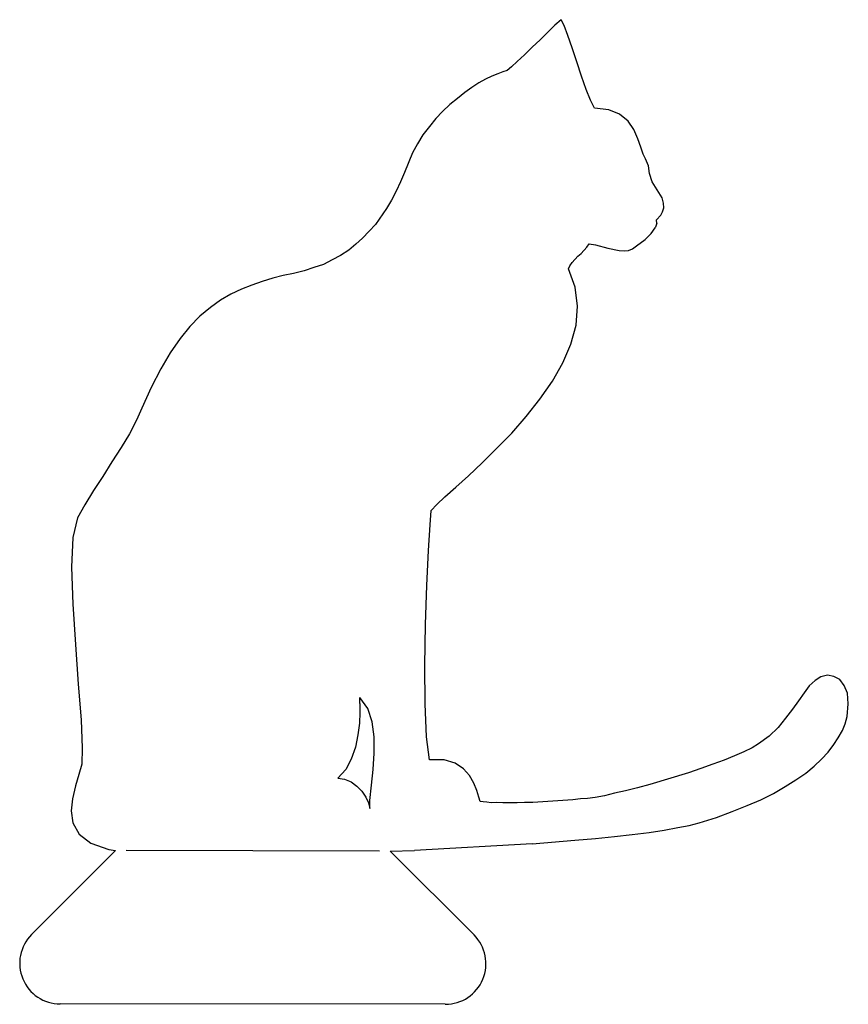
# Model space of a CAD drawing. Extents: x 0 to 7.65, y 0 to 9.09.
import ezdxf

# ---------------------------------------------------------------- set-up
doc = ezdxf.new("R2010")
doc.units = 0

msp = doc.modelspace()

# ---------------------------------------------------------------- linework, layer by layer
at = {"layer": 'CK_LEVEL_1', "color": 2, "linetype": 'CONTINUOUS'}
for p, q in [((5.000414, 9.087069), (4.942912, 9.036834)), ((4.942913, 9.036834), (4.876988, 8.972079)), ((5.027127, 9.032762), (5.000414, 9.087068)), ((5.060808, 8.941575), (5.027128, 9.032763)), ((4.876987, 8.972079), (4.806706, 8.902389)), ((5.100585, 8.827446), (5.060808, 8.941575)), ((4.73178, 8.832406), (4.661499, 8.762715)), ((4.806707, 8.902389), (4.73178, 8.832407)), ((5.145879, 8.699668), (5.100585, 8.827446)), ((4.661499, 8.762714), (4.595284, 8.702606)), ((4.542429, 8.652663), (4.502642, 8.617527)), ((4.595284, 8.702608), (4.542429, 8.652663)), ((5.186817, 8.566953), (5.14588, 8.699667)), ((4.361215, 8.566716), (4.302262, 8.539713)), ((4.415811, 8.588782), (4.361215, 8.566715)), ((4.461405, 8.605623), (4.415811, 8.588783)), ((4.502643, 8.617526), (4.461405, 8.605622)), ((5.231821, 8.443822), (5.186817, 8.566954)), ((4.176515, 8.461894), (4.10943, 8.415725)), ((4.239244, 8.503127), (4.176515, 8.461895)), ((4.302263, 8.539713), (4.239244, 8.503127)), ((4.042926, 8.360263), (3.971775, 8.304511)), ((4.10943, 8.415725), (4.042926, 8.360263)), ((5.270728, 8.343633), (5.231821, 8.443823)), ((3.971775, 8.304511), (3.90585, 8.239757)), ((5.307894, 8.27132), (5.270728, 8.343632)), ((5.439444, 8.256211), (5.307894, 8.27132)), ((3.90585, 8.239757), (3.844572, 8.175292)), ((5.539918, 8.215839), (5.439443, 8.256211)), ((5.618611, 8.150785), (5.539917, 8.215839)), ((3.783874, 8.101535), (3.723466, 8.023131)), ((3.844572, 8.175292), (3.783874, 8.101535)), ((5.670008, 8.074697), (5.618612, 8.150785)), ((3.723466, 8.023131), (3.672642, 7.940661)), ((5.708044, 7.988447), (5.670007, 8.074697)), ((3.672641, 7.940662), (3.626463, 7.858482)), ((5.736208, 7.910912), (5.708044, 7.98845)), ((5.758855, 7.847021), (5.736208, 7.91091)), ((3.626462, 7.858482), (3.553851, 7.676698)), ((5.780341, 7.801718), (5.758854, 7.847021)), ((5.807634, 7.738119), (5.780341, 7.801718)), ((5.816633, 7.668713), (5.807635, 7.738119)), ((3.553852, 7.676699), (3.517256, 7.590453)), ((5.84015, 7.590885), (5.816633, 7.668713)), ((3.517257, 7.590452), (3.476015, 7.503916)), ((5.933358, 7.442776), (5.84015, 7.590885)), ((3.476014, 7.503917), (3.434482, 7.422027)), ((3.434482, 7.422027), (3.388013, 7.344493)), ((5.945843, 7.392246), (5.933359, 7.442776)), ((5.948453, 7.35043), (5.945842, 7.392247)), ((3.388013, 7.344495), (3.285203, 7.198141)), ((5.880783, 7.23892), (5.91999, 7.283349)), ((5.919991, 7.283348), (5.936835, 7.312387)), ((5.936834, 7.312387), (5.948452, 7.350429)), ((3.285203, 7.19814), (3.228571, 7.133965)), ((5.882813, 7.206395), (5.869314, 7.165861)), ((5.882813, 7.206395), (5.880783, 7.23892)), ((3.228571, 7.133965), (3.167293, 7.069501)), ((5.775355, 7.05975), (5.830581, 7.114512)), ((5.830582, 7.114512), (5.869314, 7.16586)), ((3.105434, 7.014329), (3.03893, 6.958867)), ((3.167293, 7.069501), (3.105434, 7.014329)), ((5.238697, 6.988928), (5.260189, 7.018257)), ((5.260189, 7.018257), (5.316816, 7.007799)), ((5.316815, 7.007799), (5.43065, 6.977591)), ((5.659483, 6.973219), (5.695204, 6.998772)), ((5.695204, 6.998773), (5.775355, 7.059749)), ((2.962552, 6.912118), (2.885884, 6.870015)), ((3.03893, 6.958867), (2.962553, 6.912118)), ((5.155348, 6.904428), (5.186422, 6.929691)), ((5.186422, 6.92969), (5.238698, 6.988928)), ((5.43065, 6.977591), (5.534611, 6.956095)), ((5.534611, 6.956095), (5.581365, 6.95435)), ((5.581365, 6.95435), (5.623182, 6.95696)), ((5.623182, 6.95696), (5.659483, 6.97322)), ((2.80457, 6.827621), (2.717739, 6.798878)), ((2.885885, 6.870016), (2.804571, 6.827623)), ((5.069382, 6.787113), (5.081581, 6.815862)), ((5.081581, 6.815862), (5.103072, 6.845191)), ((5.103072, 6.845191), (5.155348, 6.904429)), ((2.433145, 6.725136), (2.336731, 6.700458)), ((2.529848, 6.745167), (2.433144, 6.725135)), ((2.626262, 6.769845), (2.529848, 6.745167)), ((2.71774, 6.798879), (2.626262, 6.769845)), ((5.131227, 6.618387), (5.069382, 6.787113)), ((2.144773, 6.637164), (2.04923, 6.598547)), ((2.240607, 6.671134), (2.144774, 6.637164)), ((2.336731, 6.700458), (2.240608, 6.671134)), ((1.949331, 6.554994), (1.854948, 6.497791)), ((2.04923, 6.598547), (1.94933, 6.554994)), ((5.151543, 6.442405), (5.131226, 6.618387)), ((1.854947, 6.497791), (1.761144, 6.431296)), ((1.761145, 6.431295), (1.663566, 6.350571)), ((5.139045, 6.269038), (5.151543, 6.442405)), ((1.663567, 6.350572), (1.571504, 6.256198)), ((1.571504, 6.256198), (1.480602, 6.143239)), ((5.089375, 6.093349), (5.139045, 6.269037)), ((1.480602, 6.14324), (1.390861, 6.011695)), ((5.016184, 5.920859), (5.089375, 6.093351)), ((1.390861, 6.011694), (1.301989, 5.86621)), ((4.919471, 5.751563), (5.016184, 5.920859)), ((1.301989, 5.866211), (1.214858, 5.692849)), ((4.803882, 5.585752), (4.919471, 5.751563)), ((1.214859, 5.692849), (1.128889, 5.500901)), ((4.67871, 5.424009), (4.803882, 5.585753)), ((1.128888, 5.500901), (1.079804, 5.390553)), ((1.079804, 5.390552), (1.013005, 5.265104)), ((4.543665, 5.270978), (4.67871, 5.42401)), ((4.40775, 5.131886), (4.543665, 5.270977)), ((1.013005, 5.265104), (0.936913, 5.139076)), ((0.936913, 5.139077), (0.851817, 5.007823)), ((4.271544, 4.99744), (4.40775, 5.131886)), ((0.851818, 5.007823), (0.767013, 4.871922)), ((4.143763, 4.877514), (4.271545, 4.99744)), ((0.767013, 4.871922), (0.681918, 4.740667)), ((4.029048, 4.772397), (4.143762, 4.877514)), ((0.681917, 4.740667), (0.601468, 4.609703)), ((3.927402, 4.68209), (4.029047, 4.772397)), ((3.852475, 4.612109), (3.927402, 4.68209)), ((0.601469, 4.609703), (0.53438, 4.488902)), ((3.789448, 4.426258), (3.79991, 4.557518)), ((3.79991, 4.557517), (3.852475, 4.612109)), ((0.534379, 4.488901), (0.489646, 4.308857)), ((3.776364, 4.187551), (3.789448, 4.426258)), ((0.489647, 4.308857), (0.478884, 4.03298)), ((3.759211, 3.86463), (3.776365, 4.187551)), ((0.478884, 4.03298), (0.490768, 3.693213)), ((3.749023, 3.504827), (3.75921, 3.86463)), ((0.490768, 3.693213), (0.513977, 3.321502)), ((3.739997, 3.12644), (3.749023, 3.504828)), ((0.513977, 3.321503), (0.541541, 2.954728)), ((3.743459, 2.772153), (3.739997, 3.126439)), ((7.398715, 3.023695), (7.344989, 2.987689)), ((7.458538, 3.036759), (7.398715, 3.023695)), ((7.519812, 3.026591), (7.458538, 3.036759)), ((7.572952, 2.997258), (7.519811, 3.026591)), ((0.541542, 2.954728), (0.566786, 2.625124)), ((7.292133, 2.937744), (7.244794, 2.87415)), ((7.34499, 2.987689), (7.292134, 2.937744)), ((7.613605, 2.943822), (7.572952, 2.997258)), ((7.646125, 2.87122), (7.613605, 2.943822)), ((3.141464, 2.776548), (3.142629, 2.832595)), ((3.214351, 2.729789), (3.142629, 2.832594)), ((7.244795, 2.87415), (7.19339, 2.800973)), ((7.652217, 2.773646), (7.646125, 2.87122)), ((3.141464, 2.776548), (3.14204, 2.692623)), ((3.254708, 2.606367), (3.21435, 2.729789)), ((3.757669, 2.469848), (3.743459, 2.772153)), ((7.193389, 2.800973), (7.137628, 2.722859)), ((7.640883, 2.656326), (7.652216, 2.773646)), ((3.142039, 2.692623), (3.138838, 2.594468)), ((7.072865, 2.639519), (7.003454, 2.555889)), ((7.137629, 2.722859), (7.072865, 2.639519)), ((7.621714, 2.589826), (7.640884, 2.656326)), ((0.566784, 2.625124), (0.578383, 2.364636)), ((3.138838, 2.594468), (3.122279, 2.486151)), ((3.272704, 2.467556), (3.254708, 2.606367)), ((7.003454, 2.555889), (6.919815, 2.476035)), ((7.597607, 2.527682), (7.621714, 2.589826)), ((3.122279, 2.486151), (3.101363, 2.372897)), ((3.272695, 2.318291), (3.272704, 2.467556)), ((3.784953, 2.256985), (3.757669, 2.469848)), ((6.919813, 2.476035), (6.821654, 2.404603)), ((7.517158, 2.396718), (7.55985, 2.460022)), ((7.559851, 2.460022), (7.597607, 2.527682)), ((0.578383, 2.364636), (0.573728, 2.215082)), ((3.101364, 2.372897), (3.061572, 2.263129)), ((6.763283, 2.368308), (6.686325, 2.330851)), ((6.821655, 2.404603), (6.763283, 2.368307)), ((7.465462, 2.328187), (7.517157, 2.396718)), ((3.263392, 2.168447), (3.272694, 2.318291)), ((6.600073, 2.292814), (6.504529, 2.254197)), ((6.686325, 2.330851), (6.600074, 2.292814)), ((7.404184, 2.263723), (7.465462, 2.328187)), ((0.573729, 2.215082), (0.547006, 2.120123)), ((3.061572, 2.263129), (3.011617, 2.16672)), ((3.920279, 2.256105), (3.784953, 2.256985)), ((4.020173, 2.225026), (3.920278, 2.256105)), ((4.097996, 2.173911), (4.020173, 2.225026)), ((6.399694, 2.215001), (6.290212, 2.175513)), ((6.50453, 2.254198), (6.399694, 2.215001)), ((7.258396, 2.133344), (7.33826, 2.198969)), ((7.338261, 2.198969), (7.404185, 2.263723)), ((0.547007, 2.120123), (0.516218, 2.015582)), ((3.011617, 2.16672), (2.93727, 2.087446)), ((3.249154, 2.022958), (3.263392, 2.168446)), ((4.153168, 2.112052), (4.097997, 2.173911)), ((4.194981, 2.040031), (4.153168, 2.112053)), ((6.176083, 2.135736), (5.818886, 2.029473)), ((6.290212, 2.175513), (6.176083, 2.135736)), ((7.168949, 2.071785), (7.258396, 2.133344)), ((0.516216, 2.015582), (0.486298, 1.897102)), ((2.93727, 2.087446), (2.998543, 2.077278)), ((2.998543, 2.077278), (3.060687, 2.053171)), ((3.060686, 2.053172), (3.114407, 2.014545)), ((3.114408, 2.014545), (3.159417, 1.966046)), ((3.234625, 1.882116), (3.249154, 2.022958)), ((4.222564, 1.971786), (4.194981, 2.040031)), ((5.818886, 2.029473), (5.704177, 1.998989)), ((6.962177, 1.946927), (7.07021, 2.009646)), ((7.07021, 2.009646), (7.168949, 2.071785)), ((3.159417, 1.966046), (3.195423, 1.91232)), ((3.195423, 1.91232), (3.222136, 1.858014)), ((4.240275, 1.912253), (4.222565, 1.971786)), ((4.252179, 1.871016), (4.240275, 1.912253)), ((5.313295, 1.909281), (5.24389, 1.900283)), ((5.400997, 1.924085), (5.313296, 1.909281)), ((5.492764, 1.948473), (5.400997, 1.924085)), ((5.594114, 1.968794), (5.492764, 1.948473)), ((5.704177, 1.998989), (5.594114, 1.968794)), ((6.844563, 1.888274), (6.962177, 1.946927)), ((0.486298, 1.897102), (0.474674, 1.784428)), ((3.222136, 1.858013), (3.233764, 1.807787)), ((3.233763, 1.807787), (3.234624, 1.882116)), ((4.280347, 1.86811), (4.252179, 1.871016)), ((4.313162, 1.865494), (4.280347, 1.86811)), ((4.355559, 1.858812), (4.313161, 1.865494)), ((4.40667, 1.862003), (4.35556, 1.858812)), ((4.462717, 1.860838), (4.40667, 1.862004)), ((4.593396, 1.859668), (4.462717, 1.860838)), ((4.663092, 1.86402), (4.593396, 1.859668)), ((4.737724, 1.864015), (4.663092, 1.86402)), ((5.109435, 1.887223), (4.737724, 1.864015)), ((5.178841, 1.896221), (5.109435, 1.887223)), ((5.24389, 1.900283), (5.17884, 1.896221)), ((6.580873, 1.77852), (6.717364, 1.833687)), ((6.717365, 1.833687), (6.844563, 1.888274)), ((0.474674, 1.784428), (0.49093, 1.673495)), ((6.435091, 1.722773), (6.580874, 1.77852)), ((0.490931, 1.673495), (0.548713, 1.569819)), ((6.077024, 1.63045), (6.183021, 1.651061)), ((6.183022, 1.651061), (6.274789, 1.675449)), ((6.274788, 1.675449), (6.435091, 1.722773)), ((0.548713, 1.569819), (0.656445, 1.48792)), ((5.318209, 1.531763), (5.494481, 1.547433)), ((5.494481, 1.547433), (5.656525, 1.566879)), ((5.656524, 1.566879), (5.81392, 1.586035)), ((5.813921, 1.586036), (5.952442, 1.608678)), ((5.952442, 1.608678), (6.077024, 1.63045)), ((0.656445, 1.48792), (0.82342, 1.428378)), ((4.733633, 1.481271), (3.646089, 1.418033)), ((4.733633, 1.481271), (5.127995, 1.515222)), ((5.127996, 1.515222), (5.318208, 1.531763)), ((0.884693, 1.41821), (0.109834, 0.643351)), ((0.82342, 1.428378), (0.884693, 1.41821)), ((3.322482, 1.413401), (0.984694, 1.41821)), ((3.422482, 1.413401), (3.646089, 1.418033)), ((3.422482, 1.413401), (4.195719, 0.640165)), ((3.930218, 0), (0.374663, 0.003186))]:
    msp.add_line(p, q, dxfattribs=at)
for centre, start, end in [((0.375, 0.378186), 135, 269.948663), ((3.930553, 0.375), 269.948663, 405)]:
    msp.add_arc(centre, 0.375, start, end, dxfattribs=at)

doc.saveas('drawing.dxf')
